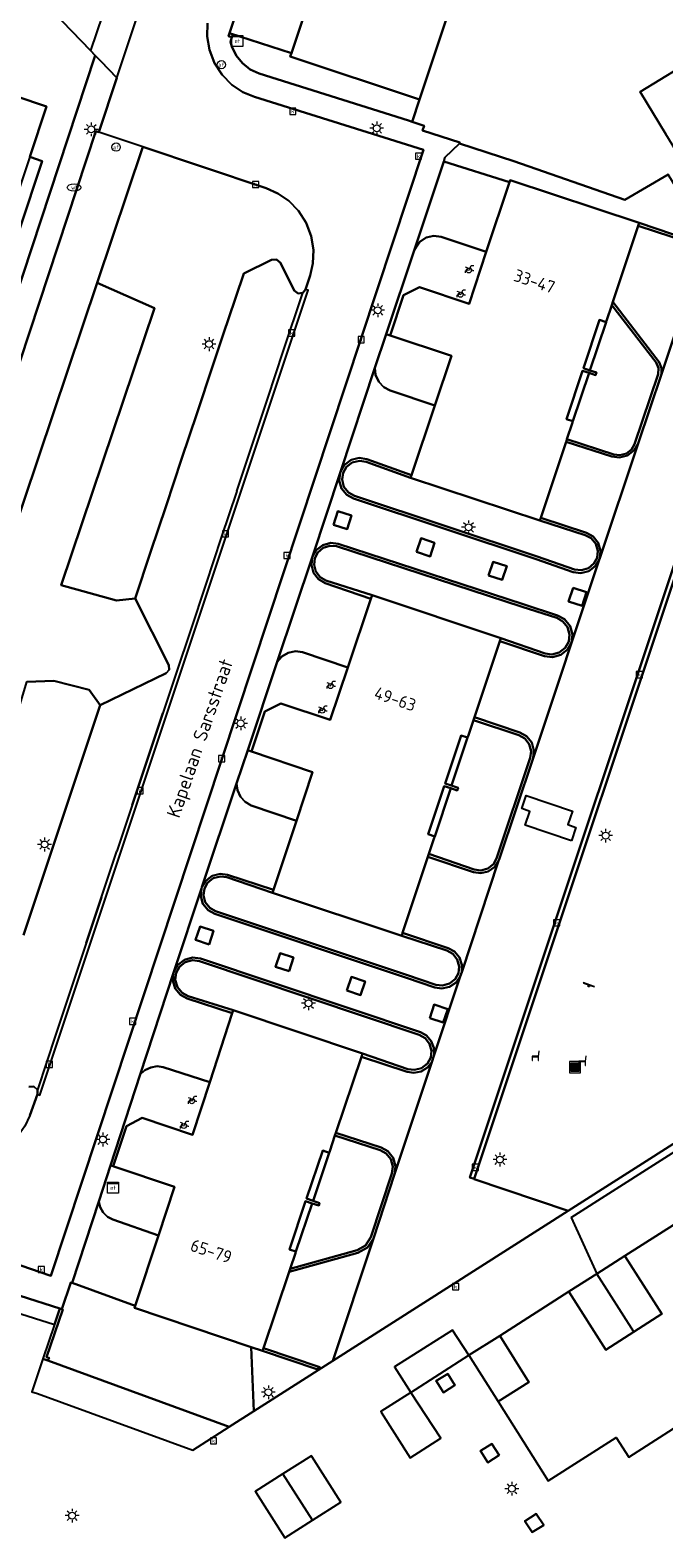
# Model space of a CAD drawing. Header units: metres. Extents: x 197147 to 199131, y 355511 to 356703.
# Tile 13 of 225: x 197536 to 197582, y 355762 to 355872. Entities that reach past the tile are written whole.
import ezdxf
from ezdxf.enums import TextEntityAlignment as Align

# ---------------------------------------------------------------- set-up
doc = ezdxf.new("R2010")
doc.units = ezdxf.units.M
for name, color, linetype in [('B-WE-GR-BEPLANTING_CULTUUR_HEESTERS-GV', 252, 'Continuous'), ('B-WE-GR-GRAS-GV', 252, 'Continuous'), ('B-WE-GR-GROENVOORZIENING-GV', 252, 'Continuous'), ('B-WE-IE-MEUBILAIR_WEGMEUBILAIR-GV', 252, 'Continuous'), ('B-WE-IE-MEUBILAIR_WEGMEUBILAIR-S', 252, 'Continuous'), ('B-WE-IE-TERREINAFSCHEIDING_KUNSTMATIG_MUUR-GV', 252, 'IE-TERREINAFSCHEIDING-KUNSTMATIG-DICHT'), ('B-WE-KL-ET_LS_SR_KAST-S', 252, 'Continuous'), ('B-WE-OG-BEBOUWING-GV', 252, 'Continuous'), ('B-WE-OG-BEBOUWING_HUISNUMMER-T18', 252, 'Continuous'), ('B-WE-OG-BEBOUWING_STRAATNAAM-T35', 252, 'Continuous'), ('B-WE-OG-TERREIN_ERF-GV', 252, 'Continuous'), ('B-WE-RI-HWA_KOLK-S', 253, 'Continuous'), ('B-WE-VH-GOOT-G', 253, 'Continuous'), ('B-WE-VH-ONVERHARD-GV', 253, 'Continuous'), ('B-WE-VH-VERHARDING_BETONSTRAATSTEEN-GV', 253, 'Continuous'), ('B-WE-VH-VERHARDING_OPEN-GV', 253, 'Continuous'), ('B-WE-VH-VERHARDING_STRAATBAKSTEEN-GV', 253, 'Continuous'), ('B-WE-VH-VERHARDING_TEGEL-GV', 253, 'Continuous')]:
    doc.layers.add(name, color=color, linetype=linetype)
doc.styles.add('NLCS-ISO-M-T18', font='NLCS-ISO.ttf', dxfattribs={"height": 1.8})
doc.styles.add('NLCS-ISO-M200-T25', font='NLCS-ISO.ttf')
doc.linetypes.add('IE-TERREINAFSCHEIDING-KUNSTMATIG-DICHT', pattern='A,8,-1,[82,NLCS.SHX,S=0.75,R=90,X=0,Y=0],-1', length=10)

# ---------------------------------------------------------------- blocks, each defined once
blk = doc.blocks.new('BGT-AFVALBAK-SO')
at = {"linetype": 'ByBlock', "lineweight": 18}
h = blk.add_hatch(color=0, dxfattribs=at)
h.dxf.hatch_style = 1
h.paths.add_polyline_path([(-1.5, -1.5), (1.5, -1.5), (1.5, 1.5), (-1.5, 1.5)])
at = {"color": 0, "linetype": 'ByBlock', "lineweight": 18}
for points in [[(-2, -2), (2, -2), (2, 2), (-2, 2)], [(-1.5, -1.5), (1.5, -1.5), (1.5, 1.5), (-1.5, 1.5)]]:
    blk.add_lwpolyline(points, close=True, dxfattribs=at)
blk = doc.blocks.new('BGT-ELEKTRAKAST-SO')
at = {"color": 0, "linetype": 'ByBlock', "lineweight": 18}
for points in [[(-2, 2), (2, 2), (2, 1.68), (-2, 1.68)], [(-2, 1.52), (2, 1.52), (2, -2), (-2, -2)]]:
    blk.add_lwpolyline(points, close=True, dxfattribs=at)
at = {"color": 0, "linetype": 'ByBlock', "lineweight": 18, "style": 'NLCS-ISO-M-T18'}
blk.add_text('et', height=1.5, dxfattribs=at).set_placement((0, 0), align=Align.MIDDLE_CENTER)
blk = doc.blocks.new('BGT-LICHTMAST-SO')
at = {"color": 0, "linetype": 'ByBlock', "lineweight": 18}
for points in [[(-1.25, 0), (-2, 0)], [(-1.41, 1.41), (-0.88, 0.88)], [(0, 2), (0, 1.25)], [(0.88, 0.88), (1.41, 1.41)], [(2, 0), (1.25, 0)], [(-1.41, -1.41), (-0.88, -0.88)], [(0, -1.25), (0, -2)], [(0.88, -0.88), (1.41, -1.41)]]:
    blk.add_lwpolyline(points, dxfattribs=at)
blk.add_circle((0, 0), 1, dxfattribs=at)
blk = doc.blocks.new('BGT-AFSLUITPAAL-SO')
at = {"color": 0, "linetype": 'ByBlock', "lineweight": 18}
blk.add_circle((0, 0), 1.5, dxfattribs=at)
at = {"color": 0, "linetype": 'ByBlock', "lineweight": 18, "style": 'NLCS-ISO-M-T18'}
blk.add_text('af', height=1.5, dxfattribs=at).set_placement((0, 0), align=Align.MIDDLE_CENTER)
blk = doc.blocks.new('BGT-KOLK-SO')
at = {"color": 0, "linetype": 'ByBlock', "lineweight": 18}
blk.add_lwpolyline([(-0.045, -0.045), (0.045, -0.045), (0.045, 0.045), (-0.045, 0.045)], close=True, dxfattribs=at)
at = {"color": 0, "linetype": 'ByBlock', "lineweight": 18, "style": 'NLCS-ISO-M-T18'}
blk.add_text('k', height=0.06, dxfattribs=at).set_placement((0, 0), align=Align.MIDDLE_CENTER)
blk = doc.blocks.new('BGT-WATERLEIDINGPUT-SO')
at = {"color": 0, "linetype": 'ByBlock', "lineweight": 18}
blk.add_ellipse((0, 0), major_axis=(2.5, 0), ratio=0.54, dxfattribs=at)
at = {"color": 0, "linetype": 'ByBlock', "lineweight": 18, "style": 'NLCS-ISO-M-T18'}
blk.add_text('wl', height=1.5, dxfattribs=at).set_placement((0, 0), align=Align.MIDDLE_CENTER)
blk = doc.blocks.new('BGT-FIETSENREK-SO')
at = {"color": 0, "linetype": 'ByBlock', "lineweight": 18}
for points in [[(-1.5, -1.35), (-1.5, -0.54), (-0.73, -0.28), (-0.73, 0.53), (-1.5, 0.79)], [(-0.3, -0.45), (0.6, 1.35), (1.5, 1.35)], [(1.05, -0.45), (0.21, 0.58)], [(1.05, -0.45), (1.5, -0.45)]]:
    blk.add_lwpolyline(points, dxfattribs=at)
blk.add_circle((-0.3, -0.45), 0.9, dxfattribs=at)
blk = doc.blocks.new('BGT-SPEELVOORZIENING-SO')
at = {"color": 0, "linetype": 'ByBlock', "lineweight": 18}
blk.add_lwpolyline([(-2.04, 1.04), (1.96, -0.31), (2.03, -0.12), (-1.97, 1.23)], close=True, dxfattribs=at)
blk.add_circle((0, 0), 0.332, dxfattribs=at)
blk = doc.blocks.new('BGT-ZITBANK-SO')
at = {"color": 0, "linetype": 'ByBlock', "lineweight": 18}
blk.add_lwpolyline([(-0.91, -1.63), (-0.91, -0.2), (1.09, -0.2), (1.09, -1.63), (1.29, -1.63), (1.29, -0.21), (1.54, 1.78), (1.33, 1.78), (1.11, 0), (-1.11, 0), (-1.11, -1.63)], close=True, dxfattribs=at)

msp = doc.modelspace()

# ---------------------------------------------------------------- linework, layer by layer
at = {"layer": 'B-WE-GR-BEPLANTING_CULTUUR_HEESTERS-GV', "flags": 128}
for points in [[(197555.391, 355870.005), (197550.887, 355871.456), (197550.815, 355871.237), (197551.052, 355871.165), (197550.962, 355870.816), (197551.061, 355870.469), (197551.365, 355869.827), (197551.823, 355869.257), (197552.401, 355868.811), (197553.049, 355868.52), (197563.885, 355865.101), (197564.151, 355865.01), (197564.69, 355866.636), (197555.305, 355869.747), (197555.391, 355870.005)], [(197531.919, 355841.977), (197533.6, 355841.424), (197541.185, 355864.322), (197541.39, 355864.271), (197542.703, 355868.211), (197541.545, 355869.41), (197541.136, 355869.833), (197531.919, 355841.977)], [(197545.452, 355851.484), (197538.654, 355831.391), (197542.672, 355830.275), (197544.028, 355830.409), (197545.155, 355833.78), (197546.282, 355837.15), (197547.409, 355840.521), (197548.536, 355843.891), (197549.663, 355847.262), (197550.509, 355849.793), (197550.79, 355850.633), (197551.92, 355854.013), (197553.943, 355854.999), (197554.314, 355855.023), (197554.595, 355854.779), (197555.599, 355852.772), (197555.868, 355852.546), (197556.216, 355852.588), (197556.419, 355852.852), (197556.745, 355853.846), (197556.95, 355854.739), (197556.986, 355855.709), (197556.826, 355856.706), (197556.46, 355857.671), (197555.905, 355858.541), (197555.201, 355859.265), (197554.401, 355859.816), (197553.563, 355860.185), (197548.924, 355861.742), (197544.593, 355863.196), (197541.277, 355853.333), (197545.452, 355851.484)], [(197567.606, 355863.43), (197566.545, 355862.409), (197566.454, 355862.136), (197571.229, 355860.624), (197571.282, 355860.782), (197580.66, 355857.687), (197585.417, 355856.056), (197585.39, 355855.886), (197585.279, 355855.73), (197585.575, 355855.652), (197586.011, 355855.926), (197585.38, 355856.88), (197584.689, 355858.017), (197582.762, 355861.188), (197579.615, 355859.359), (197571.538, 355862.164), (197567.606, 355863.43)], [(197575.81, 355843.179), (197575.408, 355841.976), (197578.811, 355840.865), (197579.254, 355840.808), (197579.721, 355840.933), (197580.1, 355841.232), (197580.319, 355841.621), (197582.03, 355846.693), (197582.066, 355847.14), (197581.886, 355847.55), (197578.664, 355851.716), (197578.282, 355850.574), (197578.247, 355850.47), (197577.078, 355846.972), (197577.552, 355846.813), (197577.489, 355846.623), (197577.014, 355846.782), (197575.845, 355843.284), (197575.81, 355843.179)], [(197573.435, 355836.076), (197564.05, 355839.183), (197560.814, 355840.338), (197560.327, 355840.414), (197559.808, 355840.287), (197559.383, 355839.962), (197559.137, 355839.535), (197559.067, 355839.047), (197559.201, 355838.53), (197559.53, 355838.109), (197559.96, 355837.868), (197573.234, 355833.452), (197575.965, 355832.524), (197576.451, 355832.467), (197576.961, 355832.612), (197577.37, 355832.948), (197577.601, 355833.379), (197577.656, 355833.865), (197577.51, 355834.374), (197577.172, 355834.783), (197576.74, 355835.012), (197573.435, 355836.076)], [(197570.597, 355827.541), (197573.813, 355826.431), (197574.317, 355826.362), (197574.851, 355826.503), (197575.284, 355826.844), (197575.531, 355827.289), (197575.597, 355827.794), (197575.453, 355828.327), (197575.108, 355828.757), (197574.662, 355829.002), (197572.144, 355829.817), (197558.655, 355834.209), (197558.182, 355834.24), (197557.696, 355834.083), (197557.309, 355833.751), (197557.089, 355833.331), (197557.034, 355832.86), (197557.167, 355832.367), (197557.479, 355831.963), (197557.888, 355831.723), (197561.25, 355830.66), (197570.597, 355827.541)], [(197535.915, 355805.989), (197537.032, 355809.328), (197538.148, 355812.668), (197539.264, 355816.007), (197540.381, 355819.346), (197541.497, 355822.685), (197540.685, 355823.789), (197538.124, 355824.429), (197536.16, 355824.367)], [(197565.378, 355811.877), (197568.662, 355810.749), (197569.14, 355810.681), (197569.646, 355810.812), (197570.058, 355811.134), (197570.295, 355811.555), (197572.739, 355818.86), (197572.803, 355819.341), (197572.669, 355819.849), (197572.343, 355820.261), (197571.919, 355820.498), (197568.616, 355821.594), (197568.227, 355820.425), (197568.192, 355820.321), (197567.03, 355816.834), (197567.504, 355816.676), (197567.441, 355816.487), (197566.967, 355816.645), (197565.803, 355813.153), (197565.768, 355813.049), (197565.378, 355811.877)], [(197563.401, 355805.943), (197554.015, 355809.062), (197550.706, 355810.18), (197550.224, 355810.246), (197549.715, 355810.113), (197549.301, 355809.788), (197549.063, 355809.365), (197548.997, 355808.883), (197549.132, 355808.374), (197549.457, 355807.961), (197549.881, 355807.723), (197563.759, 355803.095), (197565.887, 355802.375), (197566.373, 355802.319), (197566.883, 355802.463), (197567.293, 355802.798), (197567.525, 355803.229), (197567.583, 355803.716), (197567.439, 355804.226), (197567.105, 355804.637), (197566.675, 355804.87), (197563.401, 355805.943)], [(197560.561, 355797.402), (197563.846, 355796.267), (197564.334, 355796.199), (197564.85, 355796.334), (197565.269, 355796.665), (197565.509, 355797.095), (197565.572, 355797.584), (197565.432, 355798.098), (197565.098, 355798.514), (197564.665, 355798.75), (197548.701, 355804.09), (197548.205, 355804.156), (197547.68, 355804.016), (197547.256, 355803.677), (197547.015, 355803.238), (197546.954, 355802.741), (197547.1, 355802.218), (197547.443, 355801.798), (197547.884, 355801.561), (197551.167, 355800.539), (197560.561, 355797.402)], [(197536.372, 355792.886), (197536.93, 355794.435), (197536.929, 355794.748), (197536.678, 355795.002), (197536.321, 355794.986)], [(197558.554, 355791.439), (197558.169, 355790.294), (197558.134, 355790.19), (197556.96, 355786.702), (197557.434, 355786.542), (197557.37, 355786.353), (197556.896, 355786.512), (197555.718, 355783.013), (197555.683, 355782.909), (197555.301, 355781.774), (197560.157, 355783.115), (197560.773, 355783.464), (197561.153, 355784.061), (197562.689, 355788.687), (197562.755, 355789.188), (197562.613, 355789.717), (197562.27, 355790.144), (197561.827, 355790.387), (197558.554, 355791.439)], [(197552.668, 355771.443), (197552.471, 355776.086), (197543.983, 355778.929), (197544.034, 355779.082), (197539.461, 355780.742), (197539.353, 355780.786), (197538.714, 355778.839), (197538.772, 355778.82), (197537.587, 355775.358), (197537.778, 355775.296), (197537.701, 355775.108), (197550.871, 355770.299), (197552.668, 355771.443)]]:
    msp.add_lwpolyline(points, dxfattribs=at)
at = {"layer": 'B-WE-GR-GRAS-GV', "flags": 128}
for points in [[(197536.372, 355862.464), (197529.728, 355842.637), (197530.681, 355842.384), (197537.282, 355862.164), (197536.372, 355862.464)], [(197541.497, 355822.685), (197546.279, 355824.995), (197546.501, 355825.247), (197546.477, 355825.583), (197544.028, 355830.409), (197542.672, 355830.275), (197538.654, 355831.391), (197545.452, 355851.484), (197541.277, 355853.333), (197534.883, 355834.315), (197534.628, 355834.4), (197522.759, 355798.704), (197527.212, 355797.557), (197532.162, 355811.086), (197536.16, 355824.367), (197538.124, 355824.429), (197540.685, 355823.789), (197541.497, 355822.685)], [(197568.675, 355788.295), (197568.667, 355788.272), (197575.488, 355785.974), (197605.572, 355805.107), (197608.752, 355818.73), (197595.233, 355840.95), (197587.146, 355843.64), (197568.675, 355788.295)]]:
    msp.add_lwpolyline(points, dxfattribs=at)
at = {"layer": 'B-WE-GR-GROENVOORZIENING-GV', "flags": 128}
for points in [[(197531.919, 355841.977), (197541.136, 355869.833), (197540.8, 355870.181), (197537.384, 355873.717), (197538.24, 355876.285), (197539.095, 355878.854), (197539.951, 355881.422), (197540.807, 355883.991), (197541.663, 355886.559), (197542.518, 355889.128), (197543.374, 355891.696), (197544.23, 355894.265), (197545.086, 355896.833), (197545.531, 355898.17), (197545.781, 355898.458), (197546.162, 355898.482), (197549.544, 355897.317), (197549.659, 355897.295), (197549.776, 355897.307), (197550.053, 355897.543), (197545.184, 355899.218), (197546.149, 355901.034)], [(197526.218, 355869.949), (197537.594, 355866.112), (197536.372, 355862.464), (197537.282, 355862.164), (197530.681, 355842.384)], [(197562.276, 355849.606), (197561.46, 355847.158), (197561.507, 355846.645), (197561.731, 355846.148), (197562.108, 355845.754), (197562.566, 355845.518), (197565.809, 355844.434), (197567.011, 355848.02), (197562.562, 355849.51), (197562.276, 355849.606)], [(197551.404, 355816.986), (197551.472, 355816.499), (197551.69, 355816.032), (197552.037, 355815.653), (197552.461, 355815.403), (197555.749, 355814.278), (197556.926, 355817.821), (197552.49, 355819.307), (197552.212, 355819.4), (197551.404, 355816.986)], [(197542.25, 355789.274), (197541.397, 355786.664), (197541.49, 355786.243), (197541.708, 355785.851), (197542.032, 355785.538), (197542.414, 355785.34), (197545.729, 355784.191), (197546.902, 355787.728), (197542.493, 355789.194), (197542.437, 355789.212), (197542.25, 355789.274)]]:
    msp.add_lwpolyline(points, dxfattribs=at)
at = {"layer": 'B-WE-IE-MEUBILAIR_WEGMEUBILAIR-GV', "flags": 128}
for points in [[(197558.454, 355835.753), (197559.438, 355835.439), (197559.762, 355836.429), (197558.768, 355836.751), (197558.454, 355835.753)], [(197564.471, 355833.794), (197565.468, 355833.465), (197565.794, 355834.46), (197564.806, 355834.791), (197564.471, 355833.794)], [(197569.711, 355832.082), (197570.704, 355831.762), (197571.029, 355832.759), (197570.034, 355833.088), (197569.711, 355832.082)], [(197575.846, 355831.197), (197575.529, 355830.196), (197576.502, 355829.872), (197576.835, 355830.865), (197575.846, 355831.197)], [(197549.405, 355805.313), (197549.739, 355806.293), (197548.752, 355806.617), (197548.421, 355805.637), (197549.405, 355805.313)], [(197555.235, 355803.36), (197555.55, 355804.358), (197554.569, 355804.683), (197554.24, 355803.684), (197555.235, 355803.36)], [(197559.415, 355801.973), (197560.404, 355801.635), (197560.742, 355802.631), (197559.756, 355802.956), (197559.415, 355801.973)], [(197565.436, 355799.961), (197566.425, 355799.64), (197566.756, 355800.621), (197565.764, 355800.953), (197565.436, 355799.961)], [(197566.746, 355774.14), (197565.907, 355773.628), (197566.432, 355772.799), (197567.25, 355773.33), (197566.746, 355774.14)], [(197570.48, 355768.249), (197569.959, 355769.078), (197569.125, 355768.548), (197569.65, 355767.723), (197570.48, 355768.249)], [(197573.727, 355763.158), (197573.179, 355763.99), (197572.356, 355763.462), (197572.882, 355762.644), (197573.727, 355763.158)]]:
    msp.add_lwpolyline(points, dxfattribs=at)
at = {"layer": 'B-WE-IE-TERREINAFSCHEIDING_KUNSTMATIG_MUUR-GV', "ltscale": 0.2, "flags": 128}
for points in [[(197580.66, 355857.687), (197580.585, 355857.462), (197585.39, 355855.886), (197585.417, 355856.056), (197580.66, 355857.687)], [(197575.345, 355841.788), (197578.671, 355840.714), (197579.23, 355840.645), (197579.817, 355840.805), (197580.296, 355841.181), (197580.574, 355841.671), (197582.269, 355846.691), (197582.271, 355847.141), (197582.113, 355847.563), (197578.738, 355851.939), (197578.664, 355851.716), (197581.886, 355847.55), (197582.066, 355847.14), (197582.03, 355846.693), (197580.319, 355841.621), (197580.1, 355841.232), (197579.721, 355840.933), (197579.254, 355840.808), (197578.811, 355840.865), (197575.408, 355841.976), (197575.345, 355841.788)], [(197573.499, 355836.269), (197573.435, 355836.076), (197576.74, 355835.012), (197577.172, 355834.783), (197577.51, 355834.374), (197577.656, 355833.865), (197577.601, 355833.379), (197577.37, 355832.948), (197576.961, 355832.612), (197576.451, 355832.467), (197575.965, 355832.524), (197573.234, 355833.452), (197559.96, 355837.868), (197559.53, 355838.109), (197559.201, 355838.53), (197559.067, 355839.047), (197559.137, 355839.535), (197559.383, 355839.962), (197559.808, 355840.287), (197560.327, 355840.414), (197560.814, 355840.338), (197564.05, 355839.183), (197564.111, 355839.364), (197560.878, 355840.527), (197560.318, 355840.615), (197559.722, 355840.471), (197559.232, 355840.102), (197558.945, 355839.614), (197558.921, 355839.544), (197558.86, 355838.989), (197559.025, 355838.409), (197559.403, 355837.94), (197559.891, 355837.669), (197573.179, 355833.26), (197575.862, 355832.336), (197576.409, 355832.255), (197576.989, 355832.396), (197577.468, 355832.752), (197577.756, 355833.224), (197577.794, 355833.337), (197577.847, 355833.886), (197577.679, 355834.457), (197577.302, 355834.918), (197576.818, 355835.183), (197573.499, 355836.269)], [(197561.25, 355830.66), (197557.888, 355831.723), (197557.479, 355831.963), (197557.167, 355832.367), (197557.034, 355832.86), (197557.089, 355833.331), (197557.309, 355833.751), (197557.696, 355834.083), (197558.182, 355834.24), (197558.655, 355834.209), (197572.144, 355829.817), (197574.662, 355829.002), (197575.108, 355828.757), (197575.453, 355828.327), (197575.597, 355827.794), (197575.531, 355827.289), (197575.284, 355826.844), (197574.851, 355826.503), (197574.317, 355826.362), (197573.813, 355826.431), (197570.597, 355827.541), (197570.527, 355827.33), (197573.77, 355826.236), (197574.348, 355826.16), (197574.958, 355826.325), (197575.451, 355826.72), (197575.73, 355827.232), (197575.801, 355827.81), (197575.63, 355828.419), (197575.231, 355828.908), (197574.717, 355829.183), (197572.233, 355830.006), (197558.791, 355834.379), (197558.241, 355834.45), (197557.663, 355834.298), (197557.19, 355833.932), (197556.912, 355833.452), (197556.895, 355833.399), (197556.838, 355832.85), (197556.999, 355832.278), (197557.365, 355831.811), (197557.842, 355831.533), (197561.162, 355830.399), (197561.25, 355830.66)], [(197568.616, 355821.594), (197571.919, 355820.498), (197572.343, 355820.261), (197572.669, 355819.849), (197572.803, 355819.341), (197572.739, 355818.86), (197570.295, 355811.555), (197570.058, 355811.134), (197569.646, 355810.812), (197569.14, 355810.681), (197568.662, 355810.749), (197565.378, 355811.877), (197565.307, 355811.662), (197568.614, 355810.553), (197569.139, 355810.477), (197569.694, 355810.609), (197570.157, 355810.941), (197570.445, 355811.387), (197570.48, 355811.481), (197572.954, 355818.833), (197573.01, 355819.386), (197572.843, 355819.962), (197572.465, 355820.428), (197571.979, 355820.697), (197568.682, 355821.794), (197568.616, 355821.594)], [(197554.083, 355809.267), (197550.752, 355810.362), (197550.211, 355810.435), (197549.641, 355810.29), (197549.171, 355809.936), (197548.889, 355809.469), (197548.855, 355809.366), (197548.8, 355808.822), (197548.964, 355808.255), (197549.335, 355807.796), (197549.814, 355807.531), (197563.747, 355802.88), (197565.806, 355802.182), (197566.328, 355802.106), (197566.879, 355802.229), (197567.347, 355802.546), (197567.65, 355802.978), (197567.759, 355803.308), (197567.775, 355803.834), (197567.592, 355804.366), (197567.227, 355804.794), (197566.766, 355805.047), (197563.469, 355806.147), (197563.401, 355805.943), (197566.675, 355804.87), (197567.105, 355804.637), (197567.439, 355804.226), (197567.583, 355803.716), (197567.525, 355803.229), (197567.293, 355802.798), (197566.883, 355802.463), (197566.373, 355802.319), (197565.887, 355802.375), (197563.759, 355803.095), (197549.881, 355807.723), (197549.457, 355807.961), (197549.132, 355808.374), (197548.997, 355808.883), (197549.063, 355809.365), (197549.301, 355809.788), (197549.715, 355810.113), (197550.224, 355810.246), (197550.706, 355810.18), (197554.015, 355809.062), (197554.083, 355809.267)], [(197560.478, 355797.156), (197563.794, 355796.069), (197564.292, 355795.994), (197564.817, 355796.099), (197565.273, 355796.38), (197565.587, 355796.774), (197565.761, 355797.297), (197565.746, 355797.798), (197565.551, 355798.294), (197565.197, 355798.692), (197564.756, 355798.932), (197548.775, 355804.28), (197548.207, 355804.354), (197547.609, 355804.195), (197547.122, 355803.812), (197546.841, 355803.313), (197546.821, 355803.245), (197546.775, 355802.688), (197546.95, 355802.113), (197547.332, 355801.648), (197547.821, 355801.378), (197551.095, 355800.318), (197551.167, 355800.539), (197547.884, 355801.561), (197547.443, 355801.798), (197547.1, 355802.218), (197546.954, 355802.741), (197547.015, 355803.238), (197547.256, 355803.677), (197547.68, 355804.016), (197548.205, 355804.156), (197548.701, 355804.09), (197564.665, 355798.75), (197565.098, 355798.514), (197565.432, 355798.098), (197565.572, 355797.584), (197565.509, 355797.095), (197565.269, 355796.665), (197564.85, 355796.334), (197564.334, 355796.199), (197563.846, 355796.267), (197560.561, 355797.402), (197560.478, 355797.156)], [(197555.223, 355781.541), (197560.211, 355782.92), (197560.908, 355783.31), (197561.345, 355783.978), (197562.883, 355788.644), (197562.956, 355789.215), (197562.792, 355789.817), (197562.402, 355790.304), (197561.898, 355790.582), (197558.621, 355791.637), (197558.554, 355791.439), (197561.827, 355790.387), (197562.27, 355790.144), (197562.613, 355789.717), (197562.755, 355789.188), (197562.689, 355788.687), (197561.153, 355784.061), (197560.773, 355783.464), (197560.157, 355783.115), (197555.301, 355781.774), (197555.223, 355781.541)], [(197538.178, 355777.724), (197537.33, 355775.245), (197537.337, 355775.242), (197537.701, 355775.108), (197537.778, 355775.296), (197537.587, 355775.358), (197538.772, 355778.82), (197538.714, 355778.839), (197538.574, 355778.884), (197538.178, 355777.724)], [(197553.294, 355775.81), (197557.23, 355774.492), (197557.443, 355774.632), (197553.362, 355776.012), (197553.294, 355775.81)]]:
    msp.add_lwpolyline(points, dxfattribs=at)
at = {"layer": 'B-WE-OG-BEBOUWING-GV', "flags": 128}
for points in [[(197557.062, 355875.001), (197555.391, 355870.005), (197555.305, 355869.747), (197564.69, 355866.636), (197567.071, 355873.737)], [(197587.789, 355867.285), (197585.925, 355870.351), (197585, 355869.789), (197580.727, 355867.192), (197582.591, 355864.126)], [(197536.372, 355862.464), (197537.594, 355866.112), (197526.218, 355869.949)], [(197562.562, 355849.51), (197567.011, 355848.02), (197565.809, 355844.434), (197564.111, 355839.364), (197564.05, 355839.183), (197573.435, 355836.076), (197573.499, 355836.269), (197575.345, 355841.788), (197575.408, 355841.976), (197575.81, 355843.179), (197575.845, 355843.284), (197575.371, 355843.442), (197576.54, 355846.94), (197577.014, 355846.782), (197577.489, 355846.623), (197577.552, 355846.813), (197577.078, 355846.972), (197576.604, 355847.13), (197577.773, 355850.628), (197578.247, 355850.47), (197578.282, 355850.574), (197578.664, 355851.716), (197578.738, 355851.939), (197580.585, 355857.462), (197580.66, 355857.687), (197571.282, 355860.782), (197571.229, 355860.624), (197569.542, 355855.565), (197568.29, 355851.811), (197564.685, 355853.017), (197563.537, 355852.421), (197562.562, 355849.51)], [(197568.682, 355821.794), (197570.527, 355827.33), (197570.597, 355827.541), (197561.25, 355830.66), (197561.162, 355830.399), (197559.478, 355825.411), (197558.193, 355821.605), (197554.61, 355822.804), (197553.462, 355822.208), (197552.49, 355819.307), (197556.926, 355817.821), (197555.749, 355814.278), (197554.083, 355809.267), (197554.015, 355809.062), (197563.401, 355805.943), (197563.469, 355806.147), (197565.307, 355811.662), (197565.378, 355811.877), (197565.768, 355813.049), (197565.803, 355813.153), (197565.329, 355813.311), (197566.492, 355816.803), (197566.967, 355816.645), (197567.441, 355816.487), (197567.504, 355816.676), (197566.556, 355816.992), (197567.717, 355820.479), (197568.192, 355820.321), (197568.227, 355820.425), (197568.616, 355821.594), (197568.682, 355821.794)], [(197542.493, 355789.194), (197546.902, 355787.728), (197545.729, 355784.191), (197544.034, 355779.082), (197543.983, 355778.929), (197552.471, 355776.086), (197553.294, 355775.81), (197553.362, 355776.012), (197555.223, 355781.541), (197555.301, 355781.774), (197555.683, 355782.909), (197555.718, 355783.013), (197555.244, 355783.172), (197556.422, 355786.672), (197556.896, 355786.512), (197557.37, 355786.353), (197557.434, 355786.542), (197556.96, 355786.702), (197556.486, 355786.861), (197557.66, 355790.349), (197558.134, 355790.19), (197558.169, 355790.294), (197558.554, 355791.439), (197558.621, 355791.637), (197560.478, 355797.156), (197560.561, 355797.402), (197551.167, 355800.539), (197551.095, 355800.318), (197549.451, 355795.312), (197548.2, 355791.5), (197544.541, 355792.717), (197543.403, 355792.116), (197542.437, 355789.212), (197542.493, 355789.194)], [(197580.257, 355777.191), (197582.305, 355778.497), (197579.643, 355782.67), (197579.616, 355782.712), (197577.567, 355781.405)], [(197580.257, 355777.191), (197577.567, 355781.405), (197575.545, 355780.115), (197575.572, 355780.073), (197578.234, 355775.9), (197580.257, 355777.191)], [(197570.523, 355776.913), (197568.289, 355775.506), (197570.408, 355772.142), (197572.642, 355773.549), (197570.55, 355776.871), (197570.523, 355776.913)], [(197561.909, 355771.358), (197564.02, 355768.049), (197566.244, 355769.467), (197564.075, 355772.786), (197561.874, 355771.412), (197561.909, 355771.358)], [(197556.927, 355763.525), (197558.973, 355764.83), (197556.875, 355768.154), (197556.841, 355768.207), (197554.775, 355766.896)], [(197552.798, 355765.559), (197554.917, 355762.243), (197556.927, 355763.525), (197554.775, 355766.896), (197552.76, 355765.618), (197552.798, 355765.559)]]:
    msp.add_lwpolyline(points, dxfattribs=at)
at = {"layer": 'B-WE-OG-TERREIN_ERF-GV', "flags": 128}
for points in [[(197567.071, 355873.737), (197564.69, 355866.636), (197564.151, 355865.01), (197565.032, 355864.71), (197564.923, 355864.369), (197567.618, 355863.519), (197567.606, 355863.43), (197571.538, 355862.164), (197579.615, 355859.359), (197582.762, 355861.188)], [(197585, 355869.789), (197585.925, 355870.351), (197587.789, 355867.285), (197588.074, 355866.817), (197589.572, 355864.35), (197588.647, 355863.788), (197584.374, 355861.191), (197582.591, 355864.126), (197580.727, 355867.192), (197585, 355869.789)], [(197562.562, 355849.51), (197563.537, 355852.421), (197564.685, 355853.017), (197568.29, 355851.811), (197569.542, 355855.565), (197566.256, 355856.665), (197565.736, 355856.742), (197565.187, 355856.621), (197564.72, 355856.307), (197564.417, 355855.877), (197564.311, 355855.674), (197562.276, 355849.606), (197562.562, 355849.51)], [(197552.212, 355819.4), (197552.49, 355819.307), (197553.462, 355822.208), (197554.61, 355822.804), (197558.193, 355821.605), (197559.478, 355825.411), (197556.19, 355826.532), (197555.683, 355826.587), (197555.157, 355826.475), (197554.695, 355826.202), (197554.359, 355825.818), (197552.212, 355819.4)], [(197542.437, 355789.212), (197543.403, 355792.116), (197544.541, 355792.717), (197548.2, 355791.5), (197549.451, 355795.312), (197546.08, 355796.409), (197545.63, 355796.465), (197545.164, 355796.387), (197544.739, 355796.178), (197544.406, 355795.871), (197542.25, 355789.274), (197542.437, 355789.212)], [(197584.655, 355785.913), (197579.616, 355782.712), (197579.643, 355782.67), (197582.305, 355778.497), (197580.257, 355777.191), (197578.234, 355775.9), (197575.572, 355780.073), (197575.545, 355780.115), (197570.523, 355776.913), (197570.55, 355776.871), (197572.642, 355773.549), (197570.408, 355772.142), (197574.05, 355766.392), (197578.986, 355769.531), (197579.893, 355768.105), (197584.095, 355770.778)]]:
    msp.add_lwpolyline(points, dxfattribs=at)
at = {"layer": 'B-WE-VH-GOOT-G', "flags": 128}
for points in [[(197536.93, 355794.435), (197537.116, 355794.361), (197556.606, 355852.781), (197556.419, 355852.852)], [(197575.713, 355785.48), (197606.011, 355804.761), (197609.3, 355818.829), (197595.568, 355841.388), (197586.99, 355844.248), (197568.361, 355788.398), (197568.675, 355788.295)], [(197575.488, 355785.974), (197558.403, 355775.096)]]:
    msp.add_lwpolyline(points, dxfattribs=at)
at = {"layer": 'B-WE-VH-ONVERHARD-GV', "flags": 128}
for points in [[(197558.454, 355835.753), (197559.438, 355835.439), (197559.762, 355836.429), (197558.768, 355836.751), (197558.454, 355835.753)], [(197564.471, 355833.794), (197565.468, 355833.465), (197565.794, 355834.46), (197564.806, 355834.791), (197564.471, 355833.794)], [(197569.711, 355832.082), (197570.704, 355831.762), (197571.029, 355832.759), (197570.034, 355833.088), (197569.711, 355832.082)], [(197575.846, 355831.197), (197575.529, 355830.196), (197576.502, 355829.872), (197576.835, 355830.865), (197575.846, 355831.197)], [(197549.405, 355805.313), (197549.739, 355806.293), (197548.752, 355806.617), (197548.421, 355805.637), (197549.405, 355805.313)], [(197555.235, 355803.36), (197555.55, 355804.358), (197554.569, 355804.683), (197554.24, 355803.684), (197555.235, 355803.36)], [(197559.415, 355801.973), (197560.404, 355801.635), (197560.742, 355802.631), (197559.756, 355802.956), (197559.415, 355801.973)], [(197565.436, 355799.961), (197566.425, 355799.64), (197566.756, 355800.621), (197565.764, 355800.953), (197565.436, 355799.961)], [(197566.746, 355774.14), (197565.907, 355773.628), (197566.432, 355772.799), (197567.25, 355773.33), (197566.746, 355774.14)], [(197570.48, 355768.249), (197569.959, 355769.078), (197569.125, 355768.548), (197569.65, 355767.723), (197570.48, 355768.249)], [(197573.727, 355763.158), (197573.179, 355763.99), (197572.356, 355763.462), (197572.882, 355762.644), (197573.727, 355763.158)]]:
    msp.add_lwpolyline(points, dxfattribs=at)
at = {"layer": 'B-WE-VH-VERHARDING_BETONSTRAATSTEEN-GV', "flags": 128}
for points in [[(197542.503, 355875.327), (197541.651, 355872.754), (197540.8, 355870.181), (197541.136, 355869.833), (197541.545, 355869.41), (197542.703, 355868.211), (197560.594, 355921.882), (197558.387, 355922.617), (197558.425, 355922.726), (197558.228, 355922.791), (197556.927, 355918.863), (197556.075, 355916.29), (197555.223, 355913.718), (197554.372, 355911.145), (197553.52, 355908.573), (197552.668, 355906), (197551.816, 355903.428)], [(197542.503, 355875.327), (197543.354, 355877.9), (197544.206, 355880.473), (197545.908, 355885.619), (197546.76, 355888.192), (197548.462, 355893.338), (197549.776, 355897.307), (197549.659, 355897.295), (197549.544, 355897.317), (197546.162, 355898.482), (197545.781, 355898.458), (197545.531, 355898.17), (197545.086, 355896.833), (197544.23, 355894.265), (197543.374, 355891.696), (197542.518, 355889.128), (197541.663, 355886.559), (197540.807, 355883.991), (197539.951, 355881.422), (197539.095, 355878.854), (197538.24, 355876.285), (197537.384, 355873.717), (197540.8, 355870.181)], [(197525.575, 355785.482), (197537.912, 355781.27), (197564.974, 355862.967), (197552.703, 355866.817), (197551.867, 355867.167), (197551.065, 355867.699), (197550.357, 355868.409), (197549.797, 355869.267), (197549.428, 355870.223), (197549.265, 355871.212), (197549.301, 355872.174)], [(197542.703, 355868.211), (197541.39, 355864.271)], [(197531.73, 355835.363), (197532.688, 355835.045), (197533.779, 355834.682), (197534.628, 355834.4), (197534.883, 355834.315), (197541.277, 355853.333), (197544.593, 355863.196), (197541.39, 355864.271), (197541.185, 355864.322), (197533.6, 355841.424), (197531.919, 355841.977), (197530.681, 355842.384), (197529.728, 355842.637), (197529.451, 355842.737), (197527.463, 355836.782), (197528.402, 355836.468), (197529.928, 355835.961), (197531.73, 355835.363)], [(197544.593, 355863.196), (197548.924, 355861.742), (197553.563, 355860.185), (197554.401, 355859.816), (197555.201, 355859.265), (197555.905, 355858.541), (197556.46, 355857.671), (197556.826, 355856.706), (197556.986, 355855.709), (197556.95, 355854.739), (197556.745, 355853.846), (197556.419, 355852.852)], [(197551.421, 355838.207), (197553.671, 355844.955), (197554.799, 355848.339), (197556.216, 355852.588), (197555.868, 355852.546), (197555.599, 355852.772), (197554.595, 355854.779), (197554.314, 355855.023), (197553.943, 355854.999), (197551.92, 355854.013), (197550.79, 355850.633), (197550.509, 355849.793), (197549.663, 355847.262), (197548.536, 355843.891), (197547.409, 355840.521), (197546.282, 355837.15), (197545.155, 355833.78), (197544.028, 355830.409), (197546.477, 355825.583), (197546.501, 355825.247), (197546.279, 355824.995), (197541.497, 355822.685), (197540.381, 355819.346), (197539.264, 355816.007), (197538.148, 355812.668), (197537.032, 355809.328), (197535.915, 355805.989)], [(197585.279, 355855.73), (197582.269, 355846.691), (197580.574, 355841.671), (197577.794, 355833.337), (197577.756, 355833.224), (197572.954, 355818.833), (197570.48, 355811.481), (197570.445, 355811.387), (197567.759, 355803.308), (197567.65, 355802.978), (197565.761, 355797.297), (197565.587, 355796.774), (197562.883, 355788.644), (197561.345, 355783.978), (197558.403, 355775.096), (197575.488, 355785.974), (197568.667, 355788.272), (197568.675, 355788.295), (197568.361, 355788.398), (197586.99, 355844.248)], [(197541.592, 355808.731), (197540.479, 355805.393), (197539.366, 355802.056), (197538.253, 355798.718), (197536.929, 355794.748), (197536.93, 355794.435), (197537.116, 355794.361), (197556.606, 355852.781), (197556.419, 355852.852), (197556.216, 355852.588)], [(197568.675, 355788.295), (197587.146, 355843.64), (197595.233, 355840.95), (197608.752, 355818.73), (197605.572, 355805.107), (197575.488, 355785.974)], [(197551.421, 355838.207), (197550.295, 355834.833), (197549.17, 355831.458), (197548.045, 355828.084), (197547.039, 355825.068), (197546.044, 355822.082), (197543.818, 355815.406), (197542.705, 355812.069)], [(197543.818, 355815.406), (197546.044, 355822.082)], [(197575.728, 355812.828), (197572.363, 355813.967), (197572.705, 355814.958), (197572.118, 355815.164), (197572.448, 355816.12), (197575.798, 355814.977), (197575.464, 355814.011), (197576.056, 355813.797), (197575.728, 355812.828)], [(197540.479, 355805.393), (197542.705, 355812.069)], [(197536.321, 355794.986), (197536.678, 355795.002), (197536.929, 355794.748)], [(197536.93, 355794.435), (197536.372, 355792.886), (197536.018, 355792.126), (197535.5, 355791.406), (197534.825, 355790.775), (197534.022, 355790.282), (197533.135, 355789.963), (197532.221, 355789.83), (197531.334, 355789.877), (197530.52, 355790.075), (197525.406, 355791.823), (197521.056, 355793.31), (197518.054, 355794.336)], [(197575.713, 355785.48), (197577.567, 355781.405), (197579.616, 355782.712), (197584.655, 355785.913)], [(197568.289, 355775.506), (197570.523, 355776.913), (197575.545, 355780.115), (197577.567, 355781.405)], [(197568.289, 355775.506), (197567.084, 355777.324), (197562.889, 355774.655), (197564.075, 355772.786), (197568.289, 355775.506)], [(197536.94, 355772.71), (197548.223, 355768.613), (197550.871, 355770.299), (197537.701, 355775.108), (197537.337, 355775.242), (197536.533, 355772.851), (197536.94, 355772.71)], [(197558.403, 355775.096), (197552.668, 355771.443), (197550.871, 355770.299)]]:
    msp.add_lwpolyline(points, dxfattribs=at)
at = {"layer": 'B-WE-VH-VERHARDING_OPEN-GV', "flags": 128}
for points in [[(197555.391, 355870.005), (197557.062, 355875.001), (197552.543, 355876.462), (197550.887, 355871.456), (197555.391, 355870.005)], [(197569.542, 355855.565), (197571.229, 355860.624), (197566.454, 355862.136), (197564.311, 355855.674), (197564.417, 355855.877), (197564.72, 355856.307), (197565.187, 355856.621), (197565.736, 355856.742), (197566.256, 355856.665), (197569.542, 355855.565)], [(197580.585, 355857.462), (197578.738, 355851.939), (197582.113, 355847.563), (197582.271, 355847.141), (197582.269, 355846.691), (197585.279, 355855.73), (197585.39, 355855.886), (197580.585, 355857.462)], [(197577.078, 355846.972), (197578.247, 355850.47), (197577.773, 355850.628), (197576.604, 355847.13), (197577.078, 355846.972)], [(197565.809, 355844.434), (197562.566, 355845.518), (197562.108, 355845.754), (197561.731, 355846.148), (197561.507, 355846.645), (197561.46, 355847.158), (197558.945, 355839.614), (197559.232, 355840.102), (197559.722, 355840.471), (197560.318, 355840.615), (197560.878, 355840.527), (197564.111, 355839.364), (197565.809, 355844.434)], [(197577.014, 355846.782), (197576.54, 355846.94), (197575.371, 355843.442), (197575.845, 355843.284), (197577.014, 355846.782)], [(197575.345, 355841.788), (197573.499, 355836.269), (197576.818, 355835.183), (197577.302, 355834.918), (197577.679, 355834.457), (197577.847, 355833.886), (197577.794, 355833.337), (197580.574, 355841.671), (197580.296, 355841.181), (197579.817, 355840.805), (197579.23, 355840.645), (197578.671, 355840.714), (197575.345, 355841.788)], [(197561.162, 355830.399), (197557.842, 355831.533), (197557.365, 355831.811), (197556.999, 355832.278), (197556.838, 355832.85), (197556.895, 355833.399), (197554.359, 355825.818), (197554.695, 355826.202), (197555.157, 355826.475), (197555.683, 355826.587), (197556.19, 355826.532), (197559.478, 355825.411), (197561.162, 355830.399)], [(197567.03, 355816.834), (197568.192, 355820.321), (197567.717, 355820.479), (197566.556, 355816.992), (197567.03, 355816.834)], [(197555.749, 355814.278), (197552.461, 355815.403), (197552.037, 355815.653), (197551.69, 355816.032), (197551.472, 355816.499), (197551.404, 355816.986), (197548.889, 355809.469), (197549.171, 355809.936), (197549.641, 355810.29), (197550.211, 355810.435), (197550.752, 355810.362), (197554.083, 355809.267), (197555.749, 355814.278)], [(197565.803, 355813.153), (197566.967, 355816.645), (197566.492, 355816.803), (197565.329, 355813.311), (197565.803, 355813.153)], [(197563.469, 355806.147), (197566.766, 355805.047), (197567.227, 355804.794), (197567.592, 355804.366), (197567.775, 355803.834), (197567.759, 355803.308), (197570.445, 355811.387), (197570.157, 355810.941), (197569.694, 355810.609), (197569.139, 355810.477), (197568.614, 355810.553), (197565.307, 355811.662), (197563.469, 355806.147)], [(197551.095, 355800.318), (197547.821, 355801.378), (197547.332, 355801.648), (197546.95, 355802.113), (197546.775, 355802.688), (197546.821, 355803.245), (197544.406, 355795.871), (197544.739, 355796.178), (197545.164, 355796.387), (197545.63, 355796.465), (197546.08, 355796.409), (197549.451, 355795.312), (197551.095, 355800.318)], [(197560.478, 355797.156), (197558.621, 355791.637), (197561.898, 355790.582), (197562.402, 355790.304), (197562.792, 355789.817), (197562.956, 355789.215), (197562.883, 355788.644), (197565.587, 355796.774), (197565.273, 355796.38), (197564.817, 355796.099), (197564.292, 355795.994), (197563.794, 355796.069), (197560.478, 355797.156)], [(197558.134, 355790.19), (197557.66, 355790.349), (197556.486, 355786.861), (197556.96, 355786.702), (197558.134, 355790.19)], [(197544.034, 355779.082), (197545.729, 355784.191), (197542.414, 355785.34), (197542.032, 355785.538), (197541.708, 355785.851), (197541.49, 355786.243), (197541.397, 355786.664), (197539.461, 355780.742), (197544.034, 355779.082)], [(197555.718, 355783.013), (197556.896, 355786.512), (197556.422, 355786.672), (197555.244, 355783.172), (197555.718, 355783.013)], [(197553.294, 355775.81), (197552.471, 355776.086), (197552.668, 355771.443), (197558.403, 355775.096), (197561.345, 355783.978), (197560.908, 355783.31), (197560.211, 355782.92), (197555.223, 355781.541), (197553.362, 355776.012), (197557.443, 355774.632), (197557.23, 355774.492), (197553.294, 355775.81)], [(197535.679, 355779.811), (197535.28, 355778.65), (197538.178, 355777.724), (197538.574, 355778.884), (197535.679, 355779.811)]]:
    msp.add_lwpolyline(points, dxfattribs=at)
at = {"layer": 'B-WE-VH-VERHARDING_STRAATBAKSTEEN-GV', "flags": 128}
for points in [[(197568.682, 355821.794), (197571.979, 355820.697), (197572.465, 355820.428), (197572.843, 355819.962), (197573.01, 355819.386), (197572.954, 355818.833), (197577.756, 355833.224), (197577.468, 355832.752), (197576.989, 355832.396), (197576.409, 355832.255), (197575.862, 355832.336), (197573.179, 355833.26), (197559.891, 355837.669), (197559.403, 355837.94), (197559.025, 355838.409), (197558.86, 355838.989), (197558.921, 355839.544), (197556.912, 355833.452), (197557.19, 355833.932), (197557.663, 355834.298), (197558.241, 355834.45), (197558.791, 355834.379), (197572.233, 355830.006), (197574.717, 355829.183), (197575.231, 355828.908), (197575.63, 355828.419), (197575.801, 355827.81), (197575.73, 355827.232), (197575.451, 355826.72), (197574.958, 355826.325), (197574.348, 355826.16), (197573.77, 355826.236), (197570.527, 355827.33), (197568.682, 355821.794)], [(197558.454, 355835.753), (197558.768, 355836.751), (197559.762, 355836.429), (197559.438, 355835.439), (197558.454, 355835.753)], [(197564.471, 355833.794), (197564.806, 355834.791), (197565.794, 355834.46), (197565.468, 355833.465), (197564.471, 355833.794)], [(197569.711, 355832.082), (197570.034, 355833.088), (197571.029, 355832.759), (197570.704, 355831.762), (197569.711, 355832.082)], [(197575.846, 355831.197), (197576.835, 355830.865), (197576.502, 355829.872), (197575.529, 355830.196), (197575.846, 355831.197)], [(197548.855, 355809.366), (197546.841, 355803.313), (197547.122, 355803.812), (197547.609, 355804.195), (197548.207, 355804.354), (197548.775, 355804.28), (197564.756, 355798.932), (197565.197, 355798.692), (197565.551, 355798.294), (197565.746, 355797.798), (197565.761, 355797.297), (197567.65, 355802.978), (197567.347, 355802.546), (197566.879, 355802.229), (197566.328, 355802.106), (197565.806, 355802.182), (197563.747, 355802.88), (197549.814, 355807.531), (197549.335, 355807.796), (197548.964, 355808.255), (197548.8, 355808.822), (197548.855, 355809.366)], [(197549.405, 355805.313), (197548.421, 355805.637), (197548.752, 355806.617), (197549.739, 355806.293), (197549.405, 355805.313)], [(197555.235, 355803.36), (197554.24, 355803.684), (197554.569, 355804.683), (197555.55, 355804.358), (197555.235, 355803.36)], [(197559.415, 355801.973), (197559.756, 355802.956), (197560.742, 355802.631), (197560.404, 355801.635), (197559.415, 355801.973)], [(197565.436, 355799.961), (197565.764, 355800.953), (197566.756, 355800.621), (197566.425, 355799.64), (197565.436, 355799.961)]]:
    msp.add_lwpolyline(points, dxfattribs=at)
at = {"layer": 'B-WE-VH-VERHARDING_TEGEL-GV', "flags": 128}
for points in [[(197535.679, 355779.811), (197538.574, 355778.884), (197538.714, 355778.839), (197539.353, 355780.786), (197539.461, 355780.742), (197541.397, 355786.664), (197542.25, 355789.274), (197544.406, 355795.871), (197546.821, 355803.245), (197546.841, 355803.313), (197548.855, 355809.366), (197548.889, 355809.469), (197551.404, 355816.986), (197552.212, 355819.4), (197554.359, 355825.818), (197556.895, 355833.399), (197556.912, 355833.452), (197558.921, 355839.544), (197558.945, 355839.614), (197561.46, 355847.158), (197562.276, 355849.606), (197564.311, 355855.674), (197566.454, 355862.136), (197566.545, 355862.409), (197567.606, 355863.43), (197567.618, 355863.519), (197564.923, 355864.369), (197565.032, 355864.71), (197564.151, 355865.01), (197563.885, 355865.101), (197553.049, 355868.52), (197552.401, 355868.811), (197551.823, 355869.257), (197551.365, 355869.827), (197551.061, 355870.469), (197550.962, 355870.816), (197551.052, 355871.165), (197550.815, 355871.237), (197550.887, 355871.456), (197552.543, 355876.462)], [(197549.301, 355872.174), (197549.265, 355871.212), (197549.428, 355870.223), (197549.797, 355869.267), (197550.357, 355868.409), (197551.065, 355867.699), (197551.867, 355867.167), (197552.703, 355866.817), (197564.974, 355862.967), (197537.912, 355781.27), (197525.575, 355785.482)], [(197566.746, 355774.14), (197567.25, 355773.33), (197566.432, 355772.799), (197565.907, 355773.628), (197566.746, 355774.14)], [(197570.48, 355768.249), (197569.65, 355767.723), (197569.125, 355768.548), (197569.959, 355769.078), (197570.48, 355768.249)], [(197573.727, 355763.158), (197572.882, 355762.644), (197572.356, 355763.462), (197573.179, 355763.99), (197573.727, 355763.158)]]:
    msp.add_lwpolyline(points, dxfattribs=at)

# ---------------------------------------------------------------- block references
at = {"layer": 'B-WE-IE-MEUBILAIR_WEGMEUBILAIR-S'}
for name, p, xscale, yscale, zscale in [('BGT-AFSLUITPAAL-SO', (197550.301, 355869.158), 0.2, 0.2, 0.2), ('BGT-LICHTMAST-SO', (197540.841, 355864.463), 0.25, 0.25, 0.25), ('BGT-LICHTMAST-SO', (197561.59, 355864.538), 0.25, 0.25, 0.25), ('BGT-AFSLUITPAAL-SO', (197542.651, 355863.175), 0.2, 0.2, 0.2), ('BGT-WATERLEIDINGPUT-SO', (197539.598, 355860.246), 0.2, 0.2, 0.2), ('BGT-FIETSENREK-SO', (197568.338, 355854.311), 0.2, 0.2, 0.2), ('BGT-FIETSENREK-SO', (197567.738, 355852.547), 0.2, 0.2, 0.2), ('BGT-LICHTMAST-SO', (197561.66, 355851.337), 0.25, 0.25, 0.25), ('BGT-LICHTMAST-SO', (197549.402, 355848.877), 0.25, 0.25, 0.25), ('BGT-LICHTMAST-SO', (197568.254, 355835.585), 0.25, 0.25, 0.25), ('BGT-FIETSENREK-SO', (197558.287, 355824.148), 0.2, 0.2, 0.2), ('BGT-FIETSENREK-SO', (197557.686, 355822.364), 0.2, 0.2, 0.2), ('BGT-LICHTMAST-SO', (197551.704, 355821.354), 0.25, 0.25, 0.25), ('BGT-LICHTMAST-SO', (197578.217, 355813.205), 0.25, 0.25, 0.25), ('BGT-LICHTMAST-SO', (197537.451, 355812.565), 0.25, 0.25, 0.25), ('BGT-SPEELVOORZIENING-SO', (197576.993, 355802.29), 0.2, 0.2, 0.2), ('BGT-LICHTMAST-SO', (197556.629, 355801.036), 0.25, 0.25, 0.25), ('BGT-ZITBANK-SO', (197573.091, 355797.201), 0.2, 0.2, 0.2), ('BGT-ZITBANK-SO', (197576.5, 355796.849), 0.2, 0.2, 0.2), ('BGT-AFVALBAK-SO', (197575.99, 355796.402), 0.2, 0.2, 0.2), ('BGT-FIETSENREK-SO', (197548.221, 355794.022), 0.2, 0.2, 0.2), ('BGT-FIETSENREK-SO', (197547.632, 355792.222), 0.2, 0.2, 0.2), ('BGT-LICHTMAST-SO', (197541.693, 355791.153), 0.25, 0.25, 0.25), ('BGT-LICHTMAST-SO', (197570.534, 355789.698), 0.25, 0.25, 0.25), ('BGT-LICHTMAST-SO', (197553.713, 355772.811), 0.25, 0.25, 0.25), ('BGT-LICHTMAST-SO', (197571.405, 355765.809), 0.25, 0.25, 0.25), ('BGT-LICHTMAST-SO', (197539.457, 355763.857), 0.25, 0.25, 0.25)]:
    msp.add_blockref(name, p, dxfattribs=dict(at, xscale=xscale, yscale=yscale, zscale=zscale))
at = {"layer": 'B-WE-KL-ET_LS_SR_KAST-S', "xscale": 0.2, "yscale": 0.2, "zscale": 0.2}
for p in [(197551.463, 355870.887), (197542.42, 355787.65)]:
    msp.add_blockref('BGT-ELEKTRAKAST-SO', p, dxfattribs=at)
at = {"layer": 'B-WE-RI-HWA_KOLK-S', "xscale": 5, "yscale": 5, "zscale": 5}
for p in [(197555.491, 355865.771), (197564.624, 355862.513), (197552.794, 355860.461), (197555.403, 355849.685), (197560.459, 355849.202), (197550.599, 355835.106), (197555.069, 355833.54), (197580.665, 355824.884), (197550.321, 355818.797), (197544.401, 355816.463), (197574.665, 355806.881), (197543.855, 355799.727), (197537.795, 355796.607), (197568.749, 355789.131), (197537.215, 355781.719), (197567.318, 355780.473), (197549.723, 355769.288)]:
    msp.add_blockref('BGT-KOLK-SO', p, dxfattribs=at)

# ---------------------------------------------------------------- texts
at = {"layer": 'B-WE-OG-BEBOUWING_HUISNUMMER-T18', "char_height": 0.9, "attachment_point": 5, "style": 'NLCS-ISO-M200-T25'}
for s, insert, rotation in [('33-47', (197573.048, 355853.435), 341.6), ('49-63', (197562.927, 355823.121), 341.3), ('65-79', (197549.563, 355783.046), 341.7)]:
    msp.add_mtext(s, dxfattribs=dict(at, insert=insert, rotation=rotation))
at = {"layer": 'B-WE-OG-BEBOUWING_STRAATNAAM-T35', "insert": (197548.87, 355820.226), "char_height": 1, "attachment_point": 5, "rotation": 71, "style": 'NLCS-ISO-M200-T25'}
msp.add_mtext('Kapelaan Sarsstraat', dxfattribs=at)

doc.saveas('drawing.dxf')
